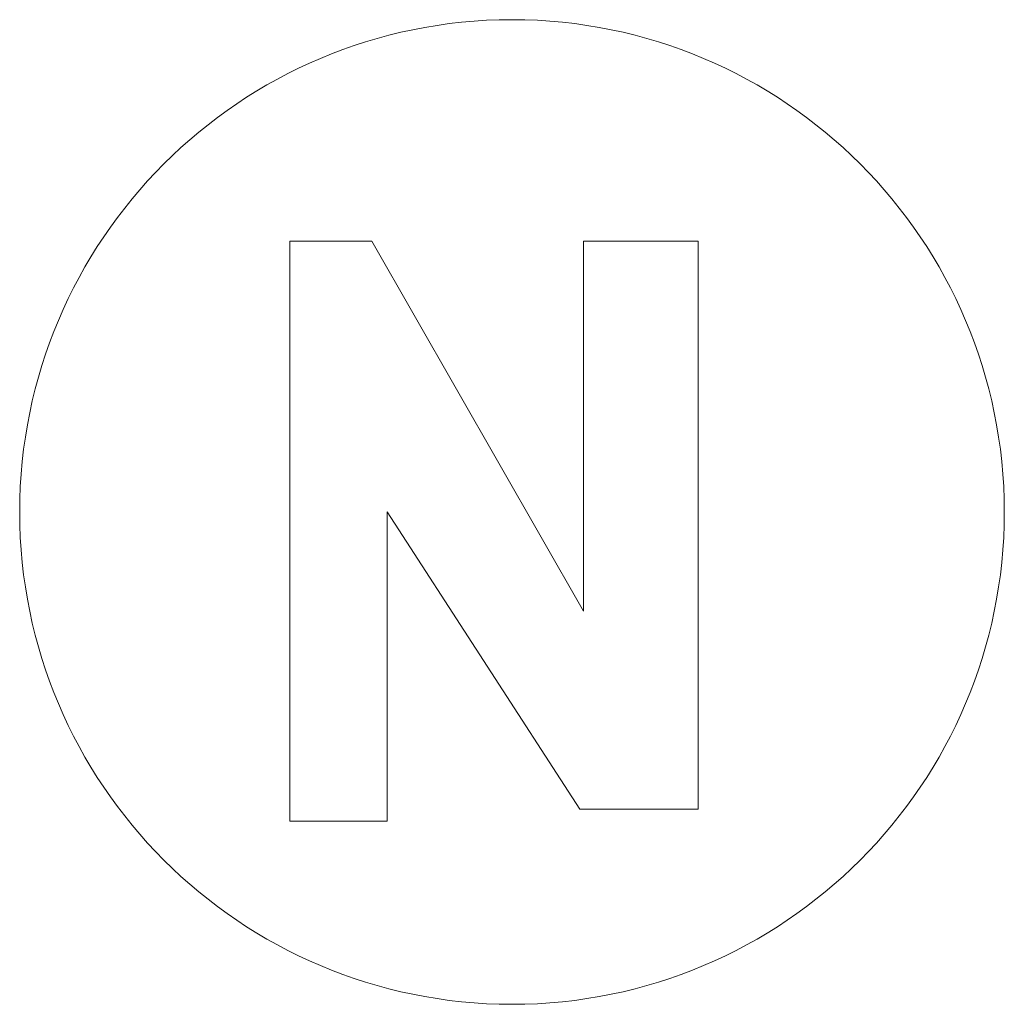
# Model space of a CAD drawing. Header units: millimetres. Extents: x -45 to 45, y -45 to 45.
import ezdxf

# ---------------------------------------------------------------- set-up
doc = ezdxf.new("R2010")
doc.units = ezdxf.units.MM

msp = doc.modelspace()

# ---------------------------------------------------------------- linework, layer by layer
at = {"color": 7, "linetype": 'Continuous', "lineweight": 15}
for p, q in [((-12.813, 24.767), (-20.294, 24.767)), ((-20.294, 24.767), (-20.294, -28.259)), ((6.546, -9.058), (-12.813, 24.767)), ((17.021, 24.767), (6.546, 24.767)), ((6.546, 24.767), (6.546, -9.058)), ((17.021, -27.168), (17.021, 24.767)), ((-11.399, -28.259), (-11.399, 0)), ((-11.399, 0), (6.188, -27.168)), ((6.188, -27.168), (17.021, -27.168)), ((-20.294, -28.259), (-11.399, -28.259))]:
    msp.add_line(p, q, dxfattribs=at)
msp.add_circle((0, 0), 45, dxfattribs=at)

doc.saveas('drawing.dxf')
